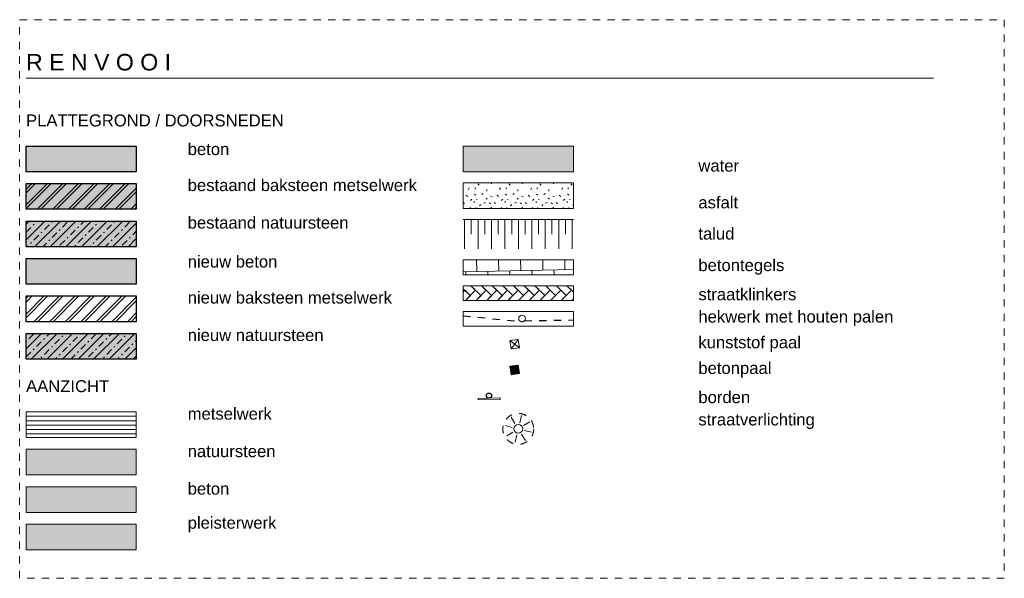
# Model space of a CAD drawing. Extents: x -294884 to 286267, y 0 to 1429765.
# Tile 45 of 178: x -6700 to 6700, y 315676 to 323276. Entities that reach past the tile are written whole.
import ezdxf

# ---------------------------------------------------------------- set-up
doc = ezdxf.new("R2010")
doc.units = 0
doc.header["$MEASUREMENT"] = 0
doc.linetypes.add('DASHED', pattern=[200, 100, -100])
for name, color, linetype in [('A-0019-AFDEKVLAK', 1, 'Continuous'), ('A-0020-KADER', 8, 'Continuous'), ('A-1100-TXT+MT-SO', 7, 'Continuous')]:
    doc.layers.add(name, color=color, linetype=linetype)
pattern_1 = [(45, (0, 0), (-106.066, 106.066), []), (45, (0, 50), (-106.066, 106.066), [])]
pattern_2 = [(45, (0, 0), (-106.066, 106.066), []), (45, (0, 100), (-106.066, 106.066), [91, -45.4, 18.2, -45.4])]

# ---------------------------------------------------------------- blocks, each defined once
blk = doc.blocks.new('M-RENVOOI_71')
at = {"linetype": 'Continuous', "lineweight": 5}
for color, points in [(111, [(28200, -925), (29700, -925), (29700, -1275), (28200, -1275)]), (254, [(28835, -3922), (28948, -3905), (28965, -4019), (28852, -4036)]), (8, [(22250, -5400), (22250, -5050), (23750, -5050), (23750, -5400)]), (8, [(22250, -5560), (23750, -5560), (23750, -5910), (22250, -5910)]), (254, [(22250, -6420), (22250, -6070), (23750, -6070), (23750, -6420)])]:
    blk.add_hatch(color=color, dxfattribs=at).paths.add_polyline_path(points, flags=0)
at = {"linetype": 'Continuous', "lineweight": 13}
for color, points in [(253, [(22250, -1785), (22250, -1435), (23750, -1435), (23750, -1785)]), (253, [(22250, -2295), (22250, -1945), (23750, -1945), (23750, -2295)]), (9, [(22250, -3825), (22250, -3475), (23750, -3475), (23750, -3825)])]:
    blk.add_hatch(color=color, dxfattribs=at).paths.add_polyline_path(points, flags=0)
h = blk.add_hatch(dxfattribs=at)
h.set_pattern_fill('^MB0B100', color=1, style=0, pattern_type=0)
h.set_pattern_definition(pattern_1)
h.paths.add_polyline_path([(22250, -1785), (22250, -1435), (23750, -1435), (23750, -1785)], flags=0)
at = {"linetype": 'Continuous', "lineweight": 5}
h = blk.add_hatch(dxfattribs=at)
h.set_pattern_fill('asfalt01', color=251, style=0, pattern_type=0)
h.set_pattern_definition([(33.599, (11, 95), (1689.8124, 1262.9999), [25.0046, -1496.5617]), (153.5138, (153.4, 62.89), (1267.3593, -841.9999), [25.001, -918.984]), (270, (78.4, 162.9), (422.453, -8e-14), [25, -396]), (68.13043, (253.4, 162.89), (-2112.26538, -5051.99951), [24.999, -2243.2365]), (153.5138, (353.4, 87.89), (1267.3593, -841.9999), [25.0006, -918.9844]), (44.9013, (278.4, 12.9), (-422.453, 4e-05), [25.0104, -571.402]), (153.5138, (53.4, 287.89), (1267.3593, -841.9999), [25.0077, -918.977]), (44.9013, (178.4, 262.9), (-422.453, 4e-05), [25.006, -571.4064]), (315.0987, (378.4, 237.9), (422.453, 4e-05), [25.009, -571.403]), (236.21875, (278.4, 337.89), (-1267.35925, -2105), [24.9924, -1494.559]), (44.9013, (403.4, 362.9), (-3e-05, 421), [24.9854, -571.427]), (146.401, (128.4, 387.89), (1689.8124, -1262.9999), [25.0005, -1496.566]), (13.98986, (31, 399), (6336.79688, 1684), [30.0845, -1711.3824]), (326.401, (180, 407), (2112.26562, -1262.9999), [20.0037, -1501.5625]), (123.78125, (333, 408), (1267.35925, -2105), [16.3977, -1503.1535]), (56.21875, (136, 240), (-1267.35925, -1683.9999), [21.098, -1498.4534]), (146.401, (242, 69), (1689.8124, -1262.9999), [30.619, -1490.9474]), (135.0987, (85, 29), (-3e-05, -421), [22.667, -573.7455]), (123.78125, (319, 275), (1267.35925, -2105), [13.6, -1505.9514]), (90, (350.88, 315), (-422.453, 3e-14), [25, -396]), (0, (55, 253), (0, 421), [10, -412.453]), (224.9013, (144, 345), (-422.4532, -842), [13.456, -582.956]), (303.78125, (338, 184), (1267.35925, -1683.9999), [16.644, -1502.907]), (0, (360, 27), (0, 421), [10, -412.453])])
h.paths.add_polyline_path([(28200, -1775), (29700, -1775), (29700, -1425), (28200, -1425)], flags=0)
at = {"linetype": 'Continuous', "lineweight": 13}
h = blk.add_hatch(dxfattribs=at)
h.set_pattern_fill('^N-1B100', color=1, style=0, pattern_type=0)
h.set_pattern_definition(pattern_2)
h.paths.add_polyline_path([(22250, -2295), (22250, -1945), (23750, -1945), (23750, -2295)], flags=0)
h = blk.add_hatch(dxfattribs=at)
h.set_pattern_fill('^NS1-100', color=1, style=0, pattern_type=0)
h.set_pattern_definition(pattern_2)
h.paths.add_polyline_path([(22250, -3825), (22250, -3475), (23750, -3475), (23750, -3825)], flags=0)
at = {"linetype": 'Continuous', "lineweight": 5}
h = blk.add_hatch(dxfattribs=at)
h.set_pattern_fill('mw-hor64', color=251, style=0, pattern_type=0)
h.set_pattern_definition([(0, (0, 0), (0, 60), [])])
h.paths.add_polyline_path([(22250, -4890), (22250, -4540), (23750, -4540), (23750, -4890)], flags=0)
at = {"color": 7, "linetype": 'DASHED', "lineweight": 0}
blk.add_lwpolyline([(22163, -6806), (22163, 794), (35563, 794), (35563, -6806)], close=True, dxfattribs=at)
at = {"color": 7, "linetype": 'Continuous', "lineweight": 18}
blk.add_lwpolyline([(22250, 0), (34600, 0)], dxfattribs=at)
at = {"color": 111, "linetype": 'Continuous', "lineweight": 13}
blk.add_lwpolyline([(28200, -1275), (29700, -1275), (29700, -925), (28200, -925)], close=True, dxfattribs=at)
at = {"color": 1, "linetype": 'Continuous', "lineweight": 13}
for points in [[(28200, -1275), (29700, -1275), (29700, -925), (28200, -925)], [(28200, -1775), (29700, -1775), (29700, -1425), (28200, -1425)], [(28200, -2675), (29700, -2675), (29700, -2475), (28200, -2475)], [(28200, -3025), (29700, -3025), (29700, -2825), (28200, -2825)], [(28200, -3375), (29700, -3375), (29700, -3175), (28200, -3175)], [(28852, -3686), (28965, -3669), (28948, -3555), (28835, -3572)], [(28852, -4036), (28965, -4019), (28948, -3905), (28835, -3922)], [(22250, -4540), (22250, -4890), (23750, -4890), (23750, -4540)], [(22250, -5050), (22250, -5400), (23750, -5400), (23750, -5050)], [(22250, -5560), (22250, -5910), (23750, -5910), (23750, -5560)], [(22250, -6070), (22250, -6420), (23750, -6420), (23750, -6070)]]:
    blk.add_lwpolyline(points, close=True, dxfattribs=at)
at = {"color": 7, "linetype": 'Continuous', "lineweight": 18}
for points in [[(22250, -1435), (23750, -1435), (23750, -1785), (22250, -1785)], [(22250, -1945), (23750, -1945), (23750, -2295), (22250, -2295)], [(22250, -2965), (23750, -2965), (23750, -3315), (22250, -3315)], [(22250, -4540), (23750, -4540), (23750, -4890), (22250, -4890)]]:
    blk.add_lwpolyline(points, close=True, dxfattribs=at)
at = {"color": 5, "linetype": 'Continuous', "lineweight": 25}
for points in [[(22250, -1785), (22250, -1435), (23750, -1435), (23750, -1785)], [(22250, -2295), (22250, -1945), (23750, -1945), (23750, -2295)], [(22250, -3825), (22250, -3475), (23750, -3475), (23750, -3825)]]:
    blk.add_lwpolyline(points, close=True, dxfattribs=at)
at = {"color": 9, "linetype": 'Continuous', "lineweight": 13}
for points in [[(29700, -1925), (28200, -1925)], [(28218, -1925), (28218, -2325)], [(28309, -2125), (28309, -1925)], [(28401, -1925), (28401, -2325)], [(28493, -2125), (28493, -1925)], [(28584, -1925), (28584, -2325)], [(28675, -2125), (28675, -1925)], [(28767, -1925), (28767, -2325)], [(28859, -2125), (28859, -1925)], [(28950, -1925), (28950, -2325)], [(29041, -2125), (29041, -1925)], [(29133, -1925), (29133, -2325)], [(29225, -2125), (29225, -1925)], [(29316, -1925), (29316, -2325)], [(29407, -2125), (29407, -1925)], [(29499, -1925), (29499, -2325)], [(29591, -2125), (29591, -1925)], [(29682, -1925), (29682, -2325)]]:
    blk.add_lwpolyline(points, dxfattribs=at)
at = {"color": 8, "linetype": 'Continuous', "lineweight": 5}
for points in [[(28385, -2632), (28381, -2475)], [(28685, -2626), (28681, -2475)], [(28984, -2620), (28981, -2475)], [(29284, -2613), (29282, -2475)], [(29584, -2607), (29582, -2475)], [(29700, -2605), (28200, -2636), (28200, -2636)], [(28235, -2675), (28235, -2635)], [(28535, -2675), (28535, -2629)], [(28836, -2675), (28834, -2623)], [(29136, -2675), (29134, -2616)], [(29436, -2675), (29434, -2610)], [(28835, -3572), (28965, -3669)], [(28852, -3686), (28948, -3555)], [(28835, -3922), (28965, -4019)], [(28852, -4036), (28948, -3905)], [(28904, -4701), (28853, -4615)], [(28969, -4691), (28993, -4593)], [(29021, -4729), (29107, -4677)], [(28866, -4753), (28769, -4729)], [(28876, -4817), (28791, -4869)], [(29031, -4793), (29128, -4817)], [(28928, -4856), (28905, -4953)], [(28993, -4846), (29045, -4931)]]:
    blk.add_lwpolyline(points, dxfattribs=at)
for points in [[(28368, -2888), (28304, -2825), (28200, -2825), (28200, -2866), (28295, -2960)], [(28200, -3025), (28231, -3025), (28295, -2960), (28223, -2888), (28200, -2911)], [(28368, -2888), (28231, -3025), (28376, -3025), (28440, -2960)], [(28513, -2887), (28450, -2825), (28304, -2825), (28440, -2960)], [(28513, -2887), (28376, -3025), (28520, -3025), (28585, -2960)], [(28658, -2887), (28595, -2825), (28450, -2825), (28585, -2960)], [(28658, -2887), (28520, -3025), (28665, -3025), (28730, -2959)], [(28802, -2887), (28740, -2825), (28595, -2825), (28730, -2959)], [(28802, -2887), (28665, -3025), (28810, -3025), (28875, -2959)], [(28947, -2886), (28886, -2825), (28740, -2825), (28875, -2959)], [(28947, -2886), (28809, -3025), (28954, -3025), (29020, -2959)], [(29092, -2886), (29031, -2825), (28886, -2825), (29020, -2959)], [(29092, -2886), (28954, -3025), (29099, -3025), (29165, -2958)], [(29237, -2886), (29176, -2825), (29031, -2825), (29165, -2958)], [(29237, -2886), (29099, -3025), (29243, -3025), (29310, -2958)], [(29382, -2885), (29322, -2825), (29176, -2825), (29310, -2958)], [(29382, -2885), (29243, -3025), (29388, -3025), (29455, -2958)], [(29527, -2885), (29467, -2825), (29322, -2825), (29455, -2958)], [(29527, -2885), (29388, -3025), (29532, -3025), (29600, -2957)], [(29672, -2885), (29612, -2825), (29467, -2825), (29600, -2957)], [(29672, -2885), (29532, -3025), (29677, -3025), (29700, -3002), (29700, -3002), (29700, -2912)], [(29612, -2825), (29700, -2912), (29700, -2825)]]:
    blk.add_lwpolyline(points, close=True, dxfattribs=at)
at = {"color": 5, "linetype": 'DASHED', "lineweight": 25}
blk.add_lwpolyline([(28200, -3233), (28995, -3315), (29033, -3301), (29700, -3291)], dxfattribs=at)
at = {"color": 254, "linetype": 'Continuous', "lineweight": 13}
for points in [[(28852, -4036), (28965, -4019), (28948, -3905), (28835, -3922)], [(22250, -6420), (22250, -6070), (23750, -6070), (23750, -6420)]]:
    blk.add_lwpolyline(points, close=True, dxfattribs=at)
at = {"color": 8, "linetype": 'Continuous', "lineweight": 13}
for points in [[(22250, -5400), (22250, -5050), (23750, -5050), (23750, -5400)], [(22250, -5910), (23750, -5910), (23750, -5560), (22250, -5560)]]:
    blk.add_lwpolyline(points, close=True, dxfattribs=at)
at = {"color": 1, "linetype": 'Continuous', "lineweight": 13}
blk.add_circle((29000, -3270), 45, dxfattribs=at)
at = {"color": 1, "linetype": 'DASHED', "lineweight": 13}
blk.add_circle((28949, -4773), 210, dxfattribs=at)
at = {"color": 7, "linetype": 'Continuous', "lineweight": 18}
blk.add_circle((28949, -4773), 60, dxfattribs=at)
at = {"layer": 'A-0020-KADER', "color": 7, "linetype": 'Continuous', "char_height": 162, "attachment_point": 7, "line_spacing_factor": 0.933333}
for s, insert in [('{\\fArial|b0|i0|c12|p0;PLATTEGROND / DOORSNEDEN}', (22250, -660)), ('{\\fArial|b0|i0|c12|p0;beton}', (24450, -1050)), ('{\\fArial|b0|i0|c12|p0;water}', (31400, -1275)), ('{\\fArial|b0|i0|c12|p0;bestaand baksteen metselwerk}', (24450, -1540)), ('{\\fArial|b0|i0|c12|p0;asfalt}', (31400, -1775)), ('{\\fArial|b0|i0|c12|p0;bestaand natuursteen}', (24450, -2050)), ('{\\fArial|b0|i0|c12|p0;talud}', (31400, -2200)), ('{\\fArial|b0|i0|c12|p0;nieuw beton}', (24450, -2580)), ('{\\fArial|b0|i0|c12|p0;betontegels}', (31400, -2675)), ('{\\fArial|b0|i0|c12|p0;nieuw baksteen metselwerk}', (24450, -3070)), ('{\\fArial|b0|i0|c12|p0;straatklinkers}', (31400, -3025)), ('{\\fArial|b0|i0|c12|p0;hekwerk met houten palen}', (31400, -3375)), ('{\\fArial|b0|i0|c12|p0;nieuw natuursteen}', (24450, -3580)), ('{\\fArial|b0|i0|c12|p0;kunststof paal}', (31400, -3725)), ('{\\fArial|b0|i0|c12|p0;betonpaal}', (31400, -4075)), ('{\\fArial|b0|i0|c12|p0;AANZICHT}', (22250, -4275)), ('{\\fArial|b0|i0|c12|p0;borden}', (31400, -4425)), ('{\\fArial|b0|i0|c12|p0;metselwerk}', (24450, -4650)), ('{\\fArial|b0|i0|c12|p0;straatverlichting}', (31400, -4775)), ('{\\fArial|b0|i0|c12|p0;natuursteen}', (24450, -5160)), ('{\\fArial|b0|i0|c12|p0;beton}', (24450, -5670)), ('{\\fArial|b0|i0|c12|p0;pleisterwerk}', (24450, -6180))]:
    blk.add_mtext(s, dxfattribs=dict(at, insert=insert))
at = {"layer": 'A-1100-TXT+MT-SO', "color": 7, "linetype": 'Continuous', "insert": (22250, 100), "char_height": 225, "attachment_point": 7, "line_spacing_factor": 1.333333}
blk.add_mtext('{\\fArial|b0|i0|c12|p0;R E N V O O I}', dxfattribs=at)
at = {"linetype": 'Continuous'}
for points in [[(22250, -1275), (22250, -925), (23750, -925), (23750, -1275)], [(22250, -2805), (22250, -2455), (23750, -2455), (23750, -2805)], [(22250, -3315), (22250, -2965), (23750, -2965), (23750, -3315)]]:
    blk.add_wipeout(points, dxfattribs=at)
blk.add_wipeout([(28401, -4378), (28401, -4358), (28701, -4352), (28701, -4372)], dxfattribs=at).dxf.layer = 'A-0019-AFDEKVLAK'
at = {"linetype": 'Continuous', "lineweight": 5}
for color, points in [(253, [(22250, -1275), (22250, -925), (23750, -925), (23750, -1275)]), (253, [(22250, -1275), (22250, -925), (23750, -925), (23750, -1275)]), (8, [(22250, -2805), (22250, -2455), (23750, -2455), (23750, -2805)]), (8, [(22250, -2805), (22250, -2455), (23750, -2455), (23750, -2805)])]:
    blk.add_hatch(color=color, dxfattribs=at).paths.add_polyline_path(points, flags=0)
at = {"linetype": 'Continuous', "lineweight": 13}
h = blk.add_hatch(dxfattribs=at)
h.set_pattern_fill('^MB0-100', color=1, style=0, pattern_type=0)
h.set_pattern_definition(pattern_1)
h.paths.add_polyline_path([(22250, -3315), (22250, -2965), (23750, -2965), (23750, -3315)], flags=0)
at = {"color": 5, "linetype": 'Continuous', "lineweight": 25}
for points in [[(22250, -1275), (22250, -925), (23750, -925), (23750, -1275)], [(22250, -2805), (22250, -2455), (23750, -2455), (23750, -2805)], [(22250, -3315), (22250, -2965), (23750, -2965), (23750, -3315)]]:
    blk.add_lwpolyline(points, close=True, dxfattribs=at)
at = {"color": 1, "linetype": 'Continuous', "lineweight": 13}
blk.add_lwpolyline([(28551, -4355), (28401, -4358), (28401, -4378), (28701, -4372), (28701, -4352)], close=True, dxfattribs=at)
at = {"color": 5, "linetype": 'Continuous', "lineweight": 25}
blk.add_circle((28550, -4320), 35, dxfattribs=at)

msp = doc.modelspace()

# ---------------------------------------------------------------- block references
msp.add_blockref('M-RENVOOI_71', (-28863, 322482))

doc.saveas('drawing.dxf')
